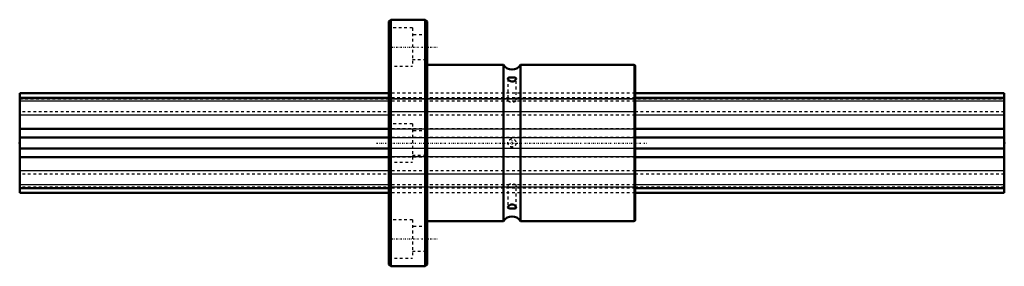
# Model space of a CAD drawing. Header units: millimetres. Extents: x 0 to 360, y -45 to 45.
import ezdxf

# ---------------------------------------------------------------- set-up
doc = ezdxf.new("R2010")
doc.units = ezdxf.units.MM
doc.linetypes.add('Center', pattern=[1.5, 0.45, -0.5, 0.05, -0.5])
doc.linetypes.add('Dashed', pattern=[2, 1, -1])
for name, color, linetype, lineweight in [('2d ConnectionPoints', 7, 'Continuous', 50), ('AM_0', 7, 'Continuous', 50), ('AM_4', 3, 'Continuous', 25), ('AM_7', 7, 'Center', 25), ('AM_9', 6, 'Dashed', 25)]:
    doc.layers.add(name, color=color, linetype=linetype, lineweight=lineweight)

# ---------------------------------------------------------------- blocks, each defined once
blk = doc.blocks.new('1_LBF40_Nut_0_in_LBF40_360L_3601350__4')
at = {"layer": 'AM_0'}
for p, q in [((135.7, 45), (135, 44.3)), ((135, 44.3), (135, -44.3)), ((135.7, 45), (135.7, -45)), ((148.3, 45), (135.7, 45)), ((148.3, 45), (148.3, -45)), ((149, 44.3), (148.3, 45)), ((149, 44.3), (149, -44.3)), ((176.9, 28.5), (149, 28.5)), ((176.9, 28.5), (176.9, -28.5)), ((224.5, 28.5), (183.1, 28.5)), ((183.1, 28.5), (183.1, -28.5)), ((225, 28), (225, -28)), ((149, -28.5), (176.9, -28.5)), ((183.1, -28.5), (224.5, -28.5)), ((135, -44.3), (135.7, -45)), ((135.7, -45), (148.3, -45)), ((148.3, -45), (149, -44.3))]:
    blk.add_line(p, q, dxfattribs=at)
for points in [[(179.82, 23.92), (179.35, 23.91), (178.96, 23.86), (178.66, 23.76), (178.51, 23.57), (178.5, 23.49)], [(178.5, 23.49), (178.53, 23.32), (178.68, 23.05), (178.97, 22.77), (179.4, 22.53), (179.9, 22.43), (180.37, 22.47), (180.79, 22.62), (181.15, 22.88), (181.41, 23.19), (181.5, 23.48), (181.5, 23.49)], [(181.5, 23.49), (181.43, 23.68), (181.23, 23.81), (180.89, 23.88), (180.43, 23.92), (179.93, 23.92), (179.82, 23.92)], [(181.5, -23.49), (181.45, -23.28), (181.28, -23.01), (180.97, -22.73), (180.52, -22.51), (180.02, -22.42), (179.56, -22.48), (179.15, -22.65), (178.8, -22.92), (178.56, -23.24), (178.5, -23.49)], [(178.5, -23.49), (178.5, -23.52), (178.59, -23.71), (178.81, -23.82), (179.17, -23.89), (179.65, -23.92), (179.82, -23.92)], [(179.82, -23.92), (180.29, -23.92), (180.72, -23.9), (181.09, -23.85), (181.37, -23.73), (181.5, -23.53), (181.5, -23.49)]]:
    blk.add_lwpolyline(points, dxfattribs=at)
for centre, radius, start, end in [((180, 30.48), 3.68, 212.5204, 327.4796), ((224.5, 28), 0.5, 360, 90), ((180, -30.48), 3.68, 32.5204, 147.4796), ((224.5, -28), 0.5, 270, 0)]:
    blk.add_arc(centre, radius, start, end, dxfattribs=at)
at = {"layer": 'AM_4'}
blk.add_line((224.5, 28.5), (224.5, -28.5), dxfattribs=at)
at = {"layer": 'AM_7'}
for p, q in [((134.57, 35), (152.63, 35)), ((130.5, 0), (229.5, 0)), ((180, -1.58), (180, 1.57)), ((134.57, -35), (152.63, -35))]:
    blk.add_line(p, q, dxfattribs=at)
at = {"layer": 'AM_9'}
for p, q in [((143.6, 42), (135, 42)), ((143.6, 42), (143.6, 28)), ((149, 39.5), (143.6, 39.5)), ((143.6, 30.5), (149, 30.5)), ((135, 28), (143.6, 28)), ((178.5, 23.48), (178.5, 15.59)), ((181.5, 15.59), (181.5, 23.49)), ((225, 18.15), (135, 18.15)), ((225, 16.49), (135, 16.49)), ((225, 16.14), (135, 16.14)), ((135, 16.13), (225, 16.13)), ((225, 15.22), (135, 15.22)), ((225, 11.37), (135, 11.37)), ((225, 10.17), (135, 10.17)), ((143.6, 7), (135, 7)), ((225, 5.12), (135, 5.12)), ((225, 5.05), (135, 5.05)), ((143.6, 7), (143.6, -7)), ((149, 4.5), (143.6, 4.5)), ((225, 2.01), (135, 2.01)), ((135, 1.98), (225, 1.98)), ((225, -1.98), (135, -1.98)), ((225, -2.01), (135, -2.01)), ((225, -5.05), (135, -5.05)), ((225, -5.12), (135, -5.12)), ((135, -7), (143.6, -7)), ((143.6, -4.5), (149, -4.5)), ((225, -10.17), (135, -10.17)), ((225, -11.37), (135, -11.37)), ((225, -15.22), (135, -15.22)), ((225, -16.13), (135, -16.13)), ((225, -16.14), (135, -16.14)), ((225, -16.49), (135, -16.49)), ((178.5, -15.59), (178.5, -23.48)), ((181.5, -23.48), (181.5, -15.59)), ((225, -18.15), (135, -18.15)), ((143.6, -28), (135, -28)), ((143.6, -28), (143.6, -42)), ((149, -30.5), (143.6, -30.5)), ((143.6, -39.5), (149, -39.5)), ((135, -42), (143.6, -42))]:
    blk.add_line(p, q, dxfattribs=at)
blk.add_circle((180, 0), 1.5, dxfattribs=at)
for centre, major_axis in [((180, 15.59), (-1.5, 0)), ((180, -15.59), (1.5, 0))]:
    blk.add_ellipse(centre, major_axis=major_axis, ratio=0.5, dxfattribs=at)
blk = doc.blocks.new('2_LBF401360_Spline_Shaft_0_in_LBF40_360L_3601350__4')
at = {"layer": 'AM_0'}
for p, q in [((135, 18.15), (0, 18.15)), ((0, -18.15), (0, 18.15)), ((360, 18.15), (225, 18.15)), ((360, -18.15), (360, 18.15)), ((135, 16.49), (0, 16.49)), ((360, 16.49), (225, 16.49)), ((135, 5.12), (0, 5.12)), ((360, 5.12), (225, 5.12)), ((135, 2.01), (0, 2.01)), ((360, 2.01), (225, 2.01)), ((135, -2.01), (0, -2.01)), ((360, -2.01), (225, -2.01)), ((135, -5.12), (0, -5.12)), ((360, -5.12), (225, -5.12)), ((135, -16.49), (0, -16.49)), ((360, -16.49), (225, -16.49)), ((135, -18.15), (0, -18.15)), ((360, -18.15), (225, -18.15))]:
    blk.add_line(p, q, dxfattribs=at)
at = {"layer": 'AM_4'}
for p, q in [((135, 15.22), (0, 15.22)), ((360, 15.22), (225, 15.22)), ((135, 10.17), (0, 10.17)), ((360, 10.17), (225, 10.17)), ((135, -10.17), (0, -10.17)), ((360, -10.17), (225, -10.17)), ((135, -15.22), (0, -15.22)), ((360, -15.22), (225, -15.22))]:
    blk.add_line(p, q, dxfattribs=at)
at = {"layer": 'AM_9'}
for p, q in [((225, 18.15), (135, 18.15)), ((360, 16.14), (0, 16.14)), ((0, 16.13), (360, 16.13)), ((225, 16.49), (135, 16.49)), ((225, 15.22), (135, 15.22)), ((360, 11.37), (0, 11.37)), ((225, 10.17), (135, 10.17)), ((360, 5.05), (0, 5.05)), ((225, 5.12), (135, 5.12)), ((0, 1.98), (360, 1.98)), ((225, 2.01), (135, 2.01)), ((360, -1.98), (0, -1.98)), ((225, -2.01), (135, -2.01)), ((360, -5.05), (0, -5.05)), ((225, -5.12), (135, -5.12)), ((225, -10.17), (135, -10.17)), ((360, -11.37), (0, -11.37)), ((360, -16.13), (0, -16.13)), ((360, -16.14), (0, -16.14)), ((225, -15.22), (135, -15.22)), ((225, -16.49), (135, -16.49)), ((225, -18.15), (135, -18.15))]:
    blk.add_line(p, q, dxfattribs=at)

msp = doc.modelspace()

# ---------------------------------------------------------------- linework, layer by layer
at = {"layer": '2d ConnectionPoints'}
for p in [(0, 0), (0, 0), (360, 0)]:
    msp.add_point(p, dxfattribs=at)

# ---------------------------------------------------------------- block references
for name in ['1_LBF40_Nut_0_in_LBF40_360L_3601350__4', '2_LBF401360_Spline_Shaft_0_in_LBF40_360L_3601350__4']:
    msp.add_blockref(name, (0, 0))

doc.saveas('drawing.dxf')
